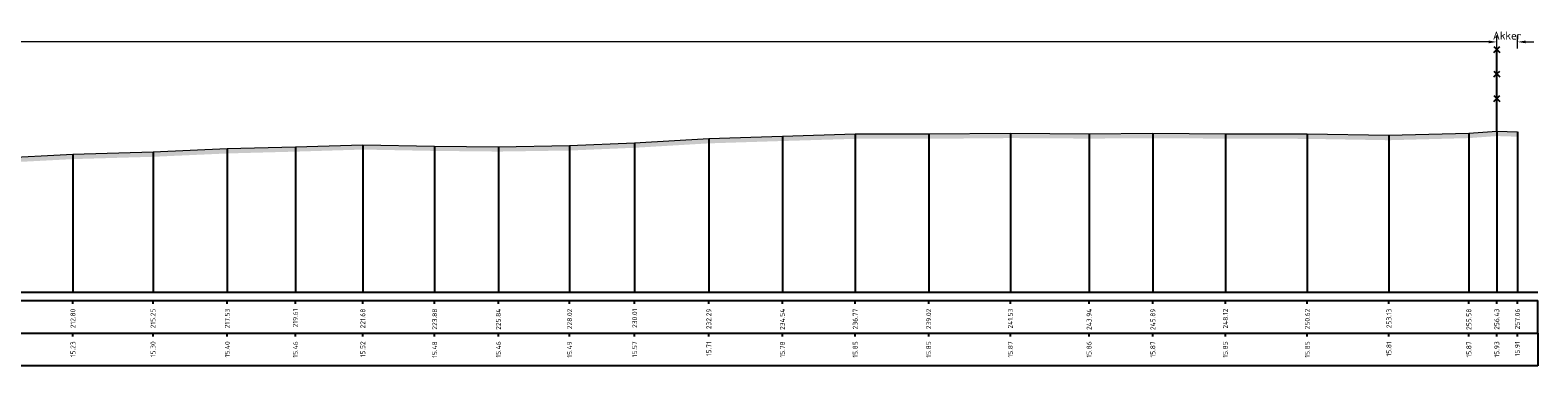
# Model space of a CAD drawing. Header units: metres. Extents: x 197883 to 206898, y 361907 to 364395.
# Tile 190 of 256: x 205995 to 206042, y 363800 to 363810. Entities that reach past the tile are written whole.
import ezdxf
from ezdxf.enums import TextEntityAlignment as Align

# ---------------------------------------------------------------- set-up
doc = ezdxf.new("R2010")
doc.units = ezdxf.units.M
doc.header["$PDMODE"] = 35
doc.header["$PDSIZE"] = 0.075
for name, color, linetype, lineweight in [('B-ME-IE-TERREINAFSCHEIDING_KUNSTMATIG_RASTERHEKWERK-SD', 20, 'Continuous', 25), ('X-ME-AL-PROFIEL_HUIDIG MAAIVELD-GD', 252, 'Continuous', 0), ('X-XX-AL-DETAIL1-M', 7, 'Continuous', 18)]:
    doc.layers.add(name, color=color, linetype=linetype, lineweight=lineweight)
doc.layers.add('X-ME-AL-PROFIELRASTER-S', color=7, linetype='Continuous')
doc.styles.add('NLCS-ISO-ANNOTATIVE-T18', font='NLCS-ISO.ttf', dxfattribs={"height": 1.8})
doc.styles.add('NLCS-ISO-M100-T25', font='NLCS-ISO.ttf', dxfattribs={"height": 0.25})
doc.dimstyles.new('NLCS-M100-T25-PIJL_L2_H1', dxfattribs={"dimscale": 0.1, "dimtxt": 2.5, "dimasz": 2.5, "dimexe": 2, "dimexo": 2, "dimgap": 0.7, "dimtad": 1, "dimzin": 0, "dimdsep": 46, "dimtxsty": 'NLCS-ISO-M100-T25', "dimcen": 0, "dimdle": 2, "dimclrd": 256, "dimclre": 256, "dimclrt": 256, "dimadec": 1, "dimazin": 0, "dimtfac": 1, "dimtdec": 3, "dimtofl": 0, "dimtmove": 0, "dimatfit": 3, "dimfxl": 2, "dimfxlon": 1, "dimtfillclr": 256, "dimtolj": 1, "dimtzin": 0, "dimlwd": -1, "dimlwe": -1, "dimarcsym": 0})

# ---------------------------------------------------------------- blocks, each defined once
blk = doc.blocks.new('SAL-PROFIELRASTER_BALK_EIND1-D')
at = {"color": 0, "linetype": 'ByBlock', "lineweight": -2}
blk.add_line((1, -12.5), (1, -2.5), dxfattribs=at)
at = {"color": 0, "linetype": 'ByBlock', "lineweight": -2, "flags": 128}
for points in [[(0, 0), (1, 0)], [(0, -2.5), (1, -2.5)], [(0, -12.5), (1, -12.5)]]:
    blk.add_lwpolyline(points, dxfattribs=at)
blk = doc.blocks.new('SAL-PROFIELRASTER_BALK_EIND2-D')
at = {"color": 0, "linetype": 'ByBlock', "lineweight": -2}
for p, q in [((1, -2.5), (1, -12.5)), ((1, -12.5), (0, -12.5))]:
    blk.add_line(p, q, dxfattribs=at)
blk = doc.blocks.new('SAL-PROFIELRASTER_BALK_DATA-D')
at = {"color": 0, "linetype": 'ByBlock', "lineweight": -2}
blk.add_lwpolyline([(0, -3.5), (0, -2.5)], dxfattribs=at)
at = {"color": 0, "linetype": 'ByBlock', "lineweight": -2, "style": 'NLCS-ISO-ANNOTATIVE-T18'}
blk.add_attdef('GETAL', text='', height=1.5, rotation=90, dxfattribs=at).set_placement((0.75, -5), align=Align.RIGHT)
blk = doc.blocks.new('SAL-PROFIELRASTER_AANHAAL-D')
at = {"color": 9, "linetype": 'ByBlock', "lineweight": -2, "flags": 128}
blk.add_lwpolyline([(0, 1), (0, 0)], dxfattribs=at)
blk = doc.blocks.new('*D206')
at = {"layer": 'Defpoints', "color": 0, "transparency": 16777216}
for p in [(205835.099, 363809.662), (205835.099, 363801.997), (206040.29, 363801.997)]:
    blk.add_point(p, dxfattribs=at)
at = {"layer": 'X-XX-AL-DETAIL1-M', "color": 253, "transparency": 16777216}
for p, q in [((205835.099, 363809.462), (205835.099, 363809.862)), ((206040.04, 363809.662), (205835.349, 363809.662)), ((206040.29, 363809.462), (206040.29, 363809.862))]:
    blk.add_line(p, q, dxfattribs=at)
for points in [[(205835.349, 363809.703), (205835.349, 363809.62), (205835.099, 363809.662)], [(206040.04, 363809.703), (206040.04, 363809.62), (206040.29, 363809.662)]]:
    blk.add_solid(points, dxfattribs=at)
at = {"layer": 'X-XX-AL-DETAIL1-M', "color": 253, "transparency": 16777216, "insert": (205937.694, 363809.857), "char_height": 0.25, "attachment_point": 5, "style": 'NLCS-ISO-M100-T25'}
blk.add_mtext('\\A1;Gras', dxfattribs=at)
blk = doc.blocks.new('*D207')
at = {"layer": 'Defpoints', "color": 0, "transparency": 16777216}
for p in [(206040.29, 363809.662), (206040.29, 363801.997), (206040.922, 363801.997)]:
    blk.add_point(p, dxfattribs=at)
at = {"layer": 'X-XX-AL-DETAIL1-M', "color": 253, "transparency": 16777216}
for p, q in [((206040.04, 363809.662), (206039.79, 363809.662)), ((206040.29, 363809.462), (206040.29, 363809.862)), ((206040.922, 363809.462), (206040.922, 363809.862)), ((206041.172, 363809.662), (206041.422, 363809.662))]:
    blk.add_line(p, q, dxfattribs=at)
for points in [[(206040.04, 363809.703), (206040.04, 363809.62), (206040.29, 363809.662)], [(206041.172, 363809.703), (206041.172, 363809.62), (206040.922, 363809.662)]]:
    blk.add_solid(points, dxfattribs=at)
at = {"layer": 'X-XX-AL-DETAIL1-M', "color": 253, "transparency": 16777216, "insert": (206040.606, 363809.857), "char_height": 0.25, "attachment_point": 5, "style": 'NLCS-ISO-M100-T25'}
blk.add_mtext('\\A1;Akker', dxfattribs=at)
blk = doc.blocks.new('SIE-RASTERHEKWERK-SOD')
at = {"flags": 128}
for points in [[(-0.035, 1.035), (0.035, 0.965)], [(-0.035, 0.965), (0, 1), (0.035, 1.035)], [(0, 0), (0, 1)], [(-0.035, 0.735), (0.035, 0.665)], [(-0.035, 0.665), (0, 0.7), (0.035, 0.735)], [(-0.035, 0.435), (0.035, 0.365)], [(-0.035, 0.365), (0, 0.4), (0.035, 0.435)]]:
    blk.add_lwpolyline(points, dxfattribs=at)

msp = doc.modelspace()

# ---------------------------------------------------------------- hatches: boundary and pattern name
at = {"layer": 'X-ME-AL-PROFIEL_HUIDIG MAAIVELD-GD'}
h = msp.add_hatch(dxfattribs=at)
h.set_pattern_fill('AGR-MAAIVELD', color=256, scale=0.05, pattern_type=2)
h.set_pattern_definition([(45, (-18.044, 300.36698), (-0.25000007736, 0.25000007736), []), (45, (-18.0797, 300.4027), (0, 0.50000015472), [0.3535535, -0.3535535]), (45, (-18.11543, 300.4384), (0, 0.50000015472), [0.3535535, -0.3535535]), (45, (-18.15164, 300.47462), (0, 0.50000015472), [0.3535535, -0.3535535]), (45, (-18.18686, 300.50984), (0, 0.50000015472), [0.3535535, -0.3535535]), (45, (-18.22257, 300.54555), (0, 0.50000015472), [0.3535535, -0.3535535]), (45, (-18.2583, 300.58127), (0, 0.50000015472), [0.3535535, -0.3535535]), (315, (-18.044, 300.36698), (0.25000007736, 0.25000007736), []), (315, (-18.0083, 300.4027), (0.50000015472, -1e-16), [0.3535535, -0.3535535]), (315, (-17.97257, 300.4384), (0.50000015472, -1e-16), [0.3535535, -0.3535535]), (315, (-17.93636, 300.47462), (0.50000015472, -1e-16), [0.3535535, -0.3535535]), (315, (-17.90114, 300.50984), (0.50000015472, -1e-16), [0.3535535, -0.3535535]), (315, (-17.86543, 300.54555), (0.50000015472, -1e-16), [0.3535535, -0.3535535]), (315, (-17.8297, 300.58127), (0.50000015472, -1e-16), [0.3535535, -0.3535535])])
h.paths.add_polyline_path([(206040.922, 363806.91), (206040.922, 363806.76), (206040.29, 363806.78), (206039.434, 363806.717), (206036.984, 363806.652), (206034.483, 363806.694), (206031.974, 363806.701), (206029.75, 363806.714), (206027.797, 363806.702), (206025.385, 363806.717), (206022.882, 363806.696), (206020.63, 363806.695), (206018.4, 363806.628), (206016.144, 363806.556), (206013.871, 363806.421), (206011.878, 363806.337), (206009.697, 363806.305), (206007.742, 363806.325), (206005.542, 363806.366), (206003.474, 363806.303), (206001.389, 363806.247), (205999.113, 363806.145), (205996.659, 363806.074), (205994.307, 363805.951), (205992.266, 363805.915), (205990.176, 363805.887), (205987.939, 363805.87), (205985.877, 363805.9), (205983.763, 363805.839), (205981.763, 363805.866), (205979.701, 363805.781), (205977.448, 363805.801), (205975.444, 363805.809), (205973.472, 363805.79), (205971.544, 363805.803), (205969.716, 363805.83), (205967.667, 363805.929), (205965.623, 363805.995), (205963.521, 363805.994), (205961.651, 363805.976), (205959.553, 363805.945), (205957.82, 363805.947), (205955.567, 363805.956), (205953.473, 363806.06), (205951.484, 363806.183), (205949.464, 363806.309), (205947.487, 363806.423), (205945.407, 363806.553), (205943.244, 363806.616), (205941.407, 363806.657), (205939.416, 363806.637), (205937.238, 363806.66), (205935.246, 363806.636), (205933.269, 363806.651), (205931.183, 363806.665), (205929.19, 363806.711), (205927.334, 363806.73), (205925.221, 363806.772), (205923.26, 363806.802), (205921.366, 363806.86), (205919.439, 363806.879), (205917.4, 363806.894), (205915.328, 363806.815), (205913.49, 363806.617), (205911.67, 363806.37), (205909.802, 363806.104), (205907.976, 363805.91), (205905.957, 363805.833), (205903.966, 363805.799), (205902.133, 363805.769), (205900.146, 363805.817), (205898.192, 363805.877), (205896.225, 363805.909), (205894.194, 363805.969), (205892.083, 363806.051), (205890.178, 363806.116), (205888.118, 363806.231), (205886.031, 363806.309), (205883.951, 363806.361), (205881.995, 363806.417), (205880.078, 363806.485), (205878.219, 363806.517), (205876.314, 363806.562), (205874.364, 363806.595), (205872.62, 363806.624), (205870.69, 363806.631), (205868.807, 363806.675), (205866.868, 363806.725), (205864.949, 363806.716), (205862.846, 363806.69), (205860.967, 363806.672), (205859.266, 363806.608), (205857.656, 363806.611), (205855.75, 363806.597), (205853.59, 363806.627), (205851.501, 363806.676), (205849.476, 363806.751), (205847.51, 363806.833), (205845.796, 363806.892), (205843.989, 363806.93), (205842.011, 363806.96), (205839.936, 363807.059), (205838.093, 363807.153), (205836.25, 363807.214), (205834.544, 363807.223), (205833.554, 363807.098), (205832.055, 363806.687), (205830.961, 363806.301), (205829.954, 363805.777), (205829.04, 363805.371), (205827.353, 363805.262), (205825.489, 363805.124), (205824.557, 363804.9), (205822.769, 363804.581), (205821.6, 363804.681), (205820.075, 363804.612), (205818.656, 363804.579), (205817.321, 363804.574), (205816.051, 363805.057), (205814.377, 363805.211), (205812.952, 363805.239), (205811.783, 363805.269), (205810.347, 363805.64), (205809.236, 363806.141), (205808.261, 363806.71), (205806.796, 363807.094), (205804.768, 363807.093), (205802.865, 363807.064), (205800.317, 363807.042), (205797.51, 363807.033), (205794.666, 363807.026), (205791.843, 363807.038), (205789.176, 363807.055), (205786.385, 363807.023), (205783.859, 363807.033), (205783.859, 363807.183), (205786.385, 363807.173), (205789.176, 363807.205), (205791.843, 363807.188), (205794.666, 363807.176), (205797.51, 363807.183), (205800.317, 363807.192), (205802.865, 363807.214), (205804.768, 363807.243), (205806.796, 363807.244), (205808.261, 363806.86), (205809.236, 363806.291), (205810.347, 363805.79), (205811.783, 363805.419), (205812.952, 363805.389), (205814.377, 363805.361), (205816.051, 363805.207), (205817.321, 363804.724), (205818.656, 363804.729), (205820.075, 363804.762), (205821.6, 363804.831), (205822.769, 363804.731), (205824.557, 363805.05), (205825.489, 363805.274), (205827.353, 363805.412), (205829.04, 363805.521), (205829.954, 363805.927), (205830.961, 363806.451), (205832.055, 363806.837), (205833.554, 363807.248), (205834.544, 363807.373), (205836.25, 363807.364), (205838.093, 363807.303), (205839.936, 363807.209), (205842.011, 363807.11), (205843.989, 363807.08), (205845.796, 363807.042), (205847.51, 363806.983), (205849.476, 363806.901), (205851.501, 363806.826), (205853.59, 363806.777), (205855.75, 363806.747), (205857.656, 363806.761), (205859.266, 363806.758), (205860.967, 363806.822), (205862.846, 363806.84), (205864.949, 363806.866), (205866.868, 363806.875), (205868.807, 363806.825), (205870.69, 363806.781), (205872.62, 363806.774), (205874.364, 363806.745), (205876.314, 363806.712), (205878.219, 363806.667), (205880.078, 363806.635), (205881.995, 363806.567), (205883.951, 363806.511), (205886.031, 363806.459), (205888.118, 363806.381), (205890.178, 363806.266), (205892.083, 363806.201), (205894.194, 363806.119), (205896.225, 363806.059), (205898.192, 363806.027), (205900.146, 363805.967), (205902.133, 363805.919), (205903.966, 363805.949), (205905.957, 363805.983), (205907.976, 363806.06), (205909.802, 363806.254), (205911.67, 363806.52), (205913.49, 363806.767), (205915.328, 363806.965), (205917.4, 363807.044), (205919.439, 363807.029), (205921.366, 363807.01), (205923.26, 363806.952), (205925.221, 363806.922), (205927.334, 363806.88), (205929.19, 363806.861), (205931.183, 363806.815), (205933.269, 363806.801), (205935.246, 363806.786), (205937.238, 363806.81), (205939.416, 363806.787), (205941.407, 363806.807), (205943.244, 363806.766), (205945.407, 363806.703), (205947.487, 363806.573), (205949.464, 363806.459), (205951.484, 363806.333), (205953.473, 363806.21), (205955.567, 363806.106), (205957.82, 363806.097), (205959.553, 363806.095), (205961.651, 363806.126), (205963.521, 363806.144), (205965.623, 363806.145), (205967.667, 363806.079), (205969.716, 363805.98), (205971.544, 363805.953), (205973.472, 363805.94), (205975.444, 363805.959), (205977.448, 363805.951), (205979.701, 363805.931), (205981.763, 363806.016), (205983.763, 363805.989), (205985.877, 363806.05), (205987.939, 363806.02), (205990.176, 363806.037), (205992.266, 363806.065), (205994.307, 363806.101), (205996.659, 363806.224), (205999.113, 363806.295), (206001.389, 363806.397), (206003.474, 363806.453), (206005.542, 363806.516), (206007.742, 363806.475), (206009.697, 363806.455), (206011.878, 363806.487), (206013.871, 363806.571), (206016.144, 363806.706), (206018.4, 363806.778), (206020.63, 363806.845), (206022.882, 363806.846), (206025.385, 363806.867), (206027.797, 363806.852), (206029.75, 363806.864), (206031.974, 363806.851), (206034.483, 363806.844), (206036.984, 363806.802), (206039.434, 363806.867), (206040.29, 363806.93)])

# ---------------------------------------------------------------- linework, layer by layer
msp.add_lwpolyline([(205994.307, 363806.101), (205996.659, 363806.224), (205999.113, 363806.295), (206001.389, 363806.397), (206003.474, 363806.453), (206005.542, 363806.516), (206007.742, 363806.475), (206009.697, 363806.455), (206011.878, 363806.487), (206013.871, 363806.571), (206016.144, 363806.706), (206018.4, 363806.778), (206020.63, 363806.845), (206022.882, 363806.846), (206025.385, 363806.867), (206027.797, 363806.852), (206029.75, 363806.864), (206031.974, 363806.851), (206034.483, 363806.844), (206036.984, 363806.802), (206039.434, 363806.867), (206040.29, 363806.93), (206040.922, 363806.91)], dxfattribs=at)

# ---------------------------------------------------------------- block references
at = {"layer": 'B-ME-IE-TERREINAFSCHEIDING_KUNSTMATIG_RASTERHEKWERK-SD', "xscale": 2.5, "yscale": 2.5, "zscale": 2.5}
msp.add_blockref('SIE-RASTERHEKWERK-SOD', (206040.29, 363806.93), dxfattribs=at)
at = {"layer": 'X-ME-AL-PROFIELRASTER-S'}
for p, yscale in [((206016.144, 363801.997), 4.709), ((206018.4, 363801.997), 4.781000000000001), ((206020.63, 363801.997), 4.848000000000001), ((206022.882, 363801.997), 4.849), ((206025.385, 363801.997), 4.869999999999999), ((206027.797, 363801.997), 4.855), ((206029.75, 363801.997), 4.867000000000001), ((206031.974, 363801.997), 4.853999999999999), ((206034.483, 363801.997), 4.847), ((206036.984, 363801.997), 4.805), ((206039.434, 363801.997), 4.869999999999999), ((206040.29, 363801.997), 4.933), ((206040.922, 363801.997), 4.913), ((205999.113, 363801.997), 4.298), ((206001.389, 363801.997), 4.4), ((206003.474, 363801.997), 4.456), ((206005.542, 363801.997), 4.519), ((206007.742, 363801.997), 4.478), ((206009.697, 363801.997), 4.458), ((206011.878, 363801.997), 4.49), ((206013.871, 363801.997), 4.574), ((205996.659, 363801.997), 4.227)]:
    msp.add_blockref('SAL-PROFIELRASTER_AANHAAL-D', p, dxfattribs=dict(at, yscale=yscale))
at = {"layer": 'X-ME-AL-PROFIELRASTER-S', "xscale": 257.6883281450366, "yscale": 0.1, "zscale": 257.6883281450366}
for name, p in [('SAL-PROFIELRASTER_BALK_EIND1-D', (205783.859, 363801.997)), ('SAL-PROFIELRASTER_BALK_EIND2-D', (205783.859, 363800.997))]:
    msp.add_blockref(name, p, dxfattribs=at)
at = {"layer": 'X-ME-AL-PROFIELRASTER-S', "xscale": 0.1, "yscale": 0.1, "zscale": 0.1}
for p, values in [((205996.659, 363801.997), {'GETAL': '212.80'}), ((205999.113, 363801.997), {'GETAL': '215.25'}), ((206001.389, 363801.997), {'GETAL': '217.53'}), ((206003.474, 363801.997), {'GETAL': '219.61'}), ((206005.542, 363801.997), {'GETAL': '221.68'}), ((206007.742, 363801.997), {'GETAL': '223.88'}), ((206009.697, 363801.997), {'GETAL': '225.84'}), ((206011.878, 363801.997), {'GETAL': '228.02'}), ((206013.871, 363801.997), {'GETAL': '230.01'}), ((206016.144, 363801.997), {'GETAL': '232.29'}), ((206018.4, 363801.997), {'GETAL': '234.54'}), ((206020.63, 363801.997), {'GETAL': '236.77'}), ((206022.882, 363801.997), {'GETAL': '239.02'}), ((206025.385, 363801.997), {'GETAL': '241.53'}), ((206027.797, 363801.997), {'GETAL': '243.94'}), ((206029.75, 363801.997), {'GETAL': '245.89'}), ((206031.974, 363801.997), {'GETAL': '248.12'}), ((206034.483, 363801.997), {'GETAL': '250.62'}), ((206036.984, 363801.997), {'GETAL': '253.13'}), ((206039.434, 363801.997), {'GETAL': '255.58'}), ((206040.29, 363801.997), {'GETAL': '256.43'}), ((206040.922, 363801.997), {'GETAL': '257.06'}), ((205996.659, 363800.997), {'GETAL': '15.23'}), ((205999.113, 363800.997), {'GETAL': '15.30'}), ((206001.389, 363800.997), {'GETAL': '15.40'}), ((206003.474, 363800.997), {'GETAL': '15.46'}), ((206005.542, 363800.997), {'GETAL': '15.52'}), ((206007.742, 363800.997), {'GETAL': '15.48'}), ((206009.697, 363800.997), {'GETAL': '15.46'}), ((206011.878, 363800.997), {'GETAL': '15.49'}), ((206013.871, 363800.997), {'GETAL': '15.57'}), ((206016.144, 363800.997), {'GETAL': '15.71'}), ((206018.4, 363800.997), {'GETAL': '15.78'}), ((206020.63, 363800.997), {'GETAL': '15.85'}), ((206022.882, 363800.997), {'GETAL': '15.85'}), ((206025.385, 363800.997), {'GETAL': '15.87'}), ((206027.797, 363800.997), {'GETAL': '15.86'}), ((206029.75, 363800.997), {'GETAL': '15.87'}), ((206031.974, 363800.997), {'GETAL': '15.85'}), ((206034.483, 363800.997), {'GETAL': '15.85'}), ((206036.984, 363800.997), {'GETAL': '15.81'}), ((206039.434, 363800.997), {'GETAL': '15.87'}), ((206040.29, 363800.997), {'GETAL': '15.93'}), ((206040.922, 363800.997), {'GETAL': '15.91'})]:
    msp.add_blockref('SAL-PROFIELRASTER_BALK_DATA-D', p, dxfattribs=at).add_auto_attribs(values)

# ---------------------------------------------------------------- dimensions: what is measured, and where the dimension line sits
at = {"layer": 'X-XX-AL-DETAIL1-M', "color": 253}
for base, p1, p2, text, picture, middle in [((205835.099, 363809.662), (206040.29, 363801.997), (205835.099, 363801.997), 'Gras', '*D206', (205937.694, 363809.662)), ((206040.29, 363809.662), (206040.922, 363801.997), (206040.29, 363801.997), 'Akker', '*D207', (206040.606, 363809.662))]:
    dim = msp.add_linear_dim(base=base, p1=p1, p2=p2, text=text, dimstyle='NLCS-M100-T25-PIJL_L2_H1', override={"dimclrd": 253, "dimclre": 253, "dimclrt": 253}, dxfattribs=at)
    dim.commit()
    dim.dimension.update_dxf_attribs({"geometry": picture, "text_midpoint": middle, "dimtype": 160})

doc.saveas('drawing.dxf')
